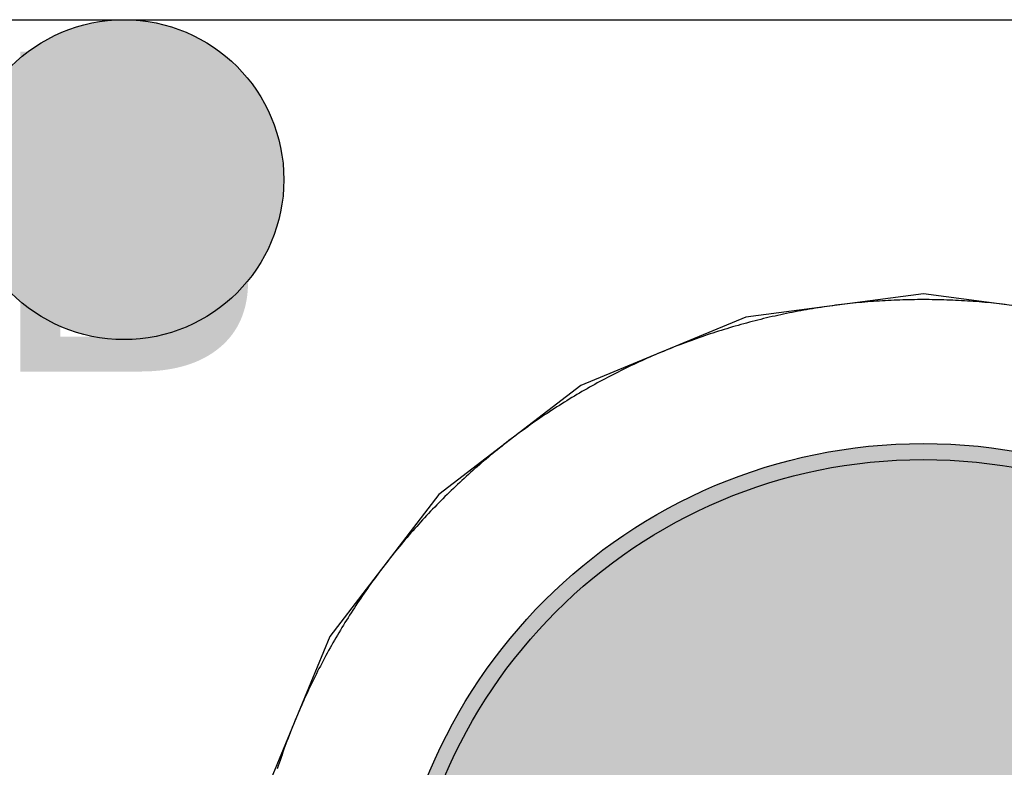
# Model space of a CAD drawing. Header units: millimetres. Extents: x -1.5 to 11.1, y -3 to 5.
# Tile 205 of 256: x 0.7935 to 0.8551, y 2.9133 to 2.96. Entities that reach past the tile are written whole.
import ezdxf

# ---------------------------------------------------------------- set-up
doc = ezdxf.new("R2010")
doc.units = ezdxf.units.MM
doc.header["$MEASUREMENT"] = 0
for name, color, linetype, true_color in [('BottomLayer', 5, 'Continuous', 0x0000ff), ('BottomSolder', 6, 'Continuous', 0xff00ff), ('DrillDrawing', 1, 'Continuous', 0xff0000), ('Metal_2', 7, 'Continuous', 0x7f0000), ('Metal_3', 7, 'Continuous', 0x3f7f00), ('TopLayer', 1, 'Continuous', 0xff0000), ('TopSolder', 7, 'Continuous', 0x7f007f)]:
    doc.layers.add(name, color=color, linetype=linetype, true_color=true_color)
doc.styles.add('textstyle558', font='txt')

# ---------------------------------------------------------------- blocks, each defined once
blk = doc.blocks.new('USB_I_________5')
at = {"layer": 'BottomLayer', "true_color": 0x0000ff}
h = blk.add_hatch(color=5, dxfattribs=at)
edge = h.paths.add_edge_path(flags=0)
edge.add_arc((-0.4, 0.2), 0.0325, 0, 360)
at = {"layer": 'BottomSolder', "true_color": 0xff00ff}
h = blk.add_hatch(color=6, dxfattribs=at)
edge = h.paths.add_edge_path(flags=0)
edge.add_arc((-0.4, 0.2), 0.0335, 0, 360)
at = {"layer": 'Metal_2', "true_color": 0x7f0000}
h = blk.add_hatch(color=16, dxfattribs=at)
edge = h.paths.add_edge_path(flags=0)
edge.add_arc((-0.4, 0.2), 0.0325, 0, 360)
at = {"layer": 'Metal_3', "true_color": 0x3f7f00}
h = blk.add_hatch(color=76, dxfattribs=at)
edge = h.paths.add_edge_path(flags=0)
edge.add_arc((-0.4, 0.2), 0.0325, 0, 360)
at = {"layer": 'TopLayer', "true_color": 0xff0000}
h = blk.add_hatch(color=1, dxfattribs=at)
edge = h.paths.add_edge_path(flags=0)
edge.add_arc((-0.4, 0.2), 0.0325, 0, 360)
at = {"layer": 'TopSolder', "true_color": 0x7f007f}
h = blk.add_hatch(color=216, dxfattribs=at)
edge = h.paths.add_edge_path(flags=0)
edge.add_arc((-0.4, 0.2), 0.0335, 0, 360)
at = {"layer": 'BottomLayer', "color": 5, "true_color": 0x0000ff}
blk.add_circle((-0.4, 0.2), 0.0325, dxfattribs=at)
at = {"layer": 'BottomSolder', "color": 6, "true_color": 0xff00ff}
blk.add_circle((-0.4, 0.2), 0.0335, dxfattribs=at)
at = {"layer": 'Metal_2', "color": 16, "true_color": 0x7f0000}
blk.add_circle((-0.4, 0.2), 0.0325, dxfattribs=at)
at = {"layer": 'Metal_3', "color": 76, "true_color": 0x3f7f00}
blk.add_circle((-0.4, 0.2), 0.0325, dxfattribs=at)
at = {"layer": 'TopLayer', "color": 1, "true_color": 0xff0000}
blk.add_circle((-0.4, 0.2), 0.0325, dxfattribs=at)
at = {"layer": 'TopSolder', "color": 216, "true_color": 0x7f007f}
blk.add_circle((-0.4, 0.2), 0.0335, dxfattribs=at)

msp = doc.modelspace()

# ---------------------------------------------------------------- hatches: boundary and pattern name
at = {"layer": 'BottomLayer', "true_color": 0x0000ff}
h = msp.add_hatch(color=5, dxfattribs=at)
edge = h.paths.add_edge_path(flags=0)
edge.add_arc((0.8, 2.95), 0.01, 0, 360)
at = {"layer": 'Metal_2', "true_color": 0x7f0000}
h = msp.add_hatch(color=16, dxfattribs=at)
edge = h.paths.add_edge_path(flags=0)
edge.add_arc((0.8, 2.95), 0.01, 0, 360)
at = {"layer": 'Metal_3', "true_color": 0x3f7f00}
h = msp.add_hatch(color=76, dxfattribs=at)
edge = h.paths.add_edge_path(flags=0)
edge.add_arc((0.8, 2.95), 0.01, 0, 360)
at = {"layer": 'TopLayer', "true_color": 0xff0000}
h = msp.add_hatch(color=1, dxfattribs=at)
edge = h.paths.add_edge_path(flags=0)
edge.add_arc((0.8, 2.95), 0.01, 0, 360)

# ---------------------------------------------------------------- linework, layer by layer
at = {"layer": 'BottomLayer'}
for p, q in [((0.85, 2.942867), (0.838905, 2.941406)), ((0.861095, 2.941406), (0.85, 2.942867)), ((0.838905, 2.941406), (0.828567, 2.937124)), ((0.828567, 2.937124), (0.819689, 2.930311)), ((0.819689, 2.930311), (0.812876, 2.921433)), ((0.812876, 2.921433), (0.808594, 2.911095))]:
    msp.add_line(p, q, dxfattribs=at)
at = {"layer": 'BottomLayer', "color": 5, "true_color": 0x0000ff}
msp.add_circle((0.8, 2.95), 0.01, dxfattribs=at)
at = {"layer": 'Metal_2'}
for p, q in [((0.847251, 2.942411), (0.847068, 2.942399)), ((0.847434, 2.942423), (0.847251, 2.942411)), ((0.847617, 2.942433), (0.847434, 2.942423)), ((0.8478, 2.942443), (0.847617, 2.942433)), ((0.847983, 2.942452), (0.8478, 2.942443)), ((0.848167, 2.942461), (0.847983, 2.942452)), ((0.84835, 2.942468), (0.848167, 2.942461)), ((0.848533, 2.942475), (0.84835, 2.942468)), ((0.848716, 2.942481), (0.848533, 2.942475)), ((0.8489, 2.942486), (0.848716, 2.942481)), ((0.849083, 2.94249), (0.8489, 2.942486)), ((0.849266, 2.942494), (0.849083, 2.94249)), ((0.84945, 2.942496), (0.849266, 2.942494)), ((0.849633, 2.942499), (0.84945, 2.942496)), ((0.849817, 2.9425), (0.849633, 2.942499)), ((0.85, 2.9425), (0.849817, 2.9425)), ((0.850183, 2.9425), (0.85, 2.9425)), ((0.850367, 2.942499), (0.850183, 2.9425)), ((0.85055, 2.942496), (0.850367, 2.942499)), ((0.850734, 2.942494), (0.85055, 2.942496)), ((0.850917, 2.94249), (0.850734, 2.942494)), ((0.8511, 2.942486), (0.850917, 2.94249)), ((0.851284, 2.942481), (0.8511, 2.942486)), ((0.851467, 2.942475), (0.851284, 2.942481)), ((0.85165, 2.942468), (0.851467, 2.942475)), ((0.851834, 2.942461), (0.85165, 2.942468)), ((0.852017, 2.942452), (0.851834, 2.942461)), ((0.8522, 2.942443), (0.852017, 2.942452)), ((0.852383, 2.942433), (0.8522, 2.942443)), ((0.852566, 2.942423), (0.852383, 2.942433)), ((0.852749, 2.942411), (0.852566, 2.942423)), ((0.852932, 2.942399), (0.852749, 2.942411)), ((0.842339, 2.941804), (0.842159, 2.941771)), ((0.84252, 2.941837), (0.842339, 2.941804)), ((0.8427, 2.941868), (0.84252, 2.941837)), ((0.842881, 2.9419), (0.8427, 2.941868)), ((0.843062, 2.94193), (0.842881, 2.9419)), ((0.843243, 2.941959), (0.843062, 2.94193)), ((0.843424, 2.941988), (0.843243, 2.941959)), ((0.843605, 2.942016), (0.843424, 2.941988)), ((0.843787, 2.942044), (0.843605, 2.942016)), ((0.843968, 2.94207), (0.843787, 2.942044)), ((0.84415, 2.942096), (0.843968, 2.94207)), ((0.844331, 2.94212), (0.84415, 2.942096)), ((0.844513, 2.942144), (0.844331, 2.94212)), ((0.844695, 2.942168), (0.844513, 2.942144)), ((0.844877, 2.94219), (0.844695, 2.942168)), ((0.845059, 2.942212), (0.844877, 2.94219)), ((0.845241, 2.942233), (0.845059, 2.942212)), ((0.845424, 2.942253), (0.845241, 2.942233)), ((0.845606, 2.942272), (0.845424, 2.942253)), ((0.845789, 2.942291), (0.845606, 2.942272)), ((0.845971, 2.942309), (0.845789, 2.942291)), ((0.846154, 2.942326), (0.845971, 2.942309)), ((0.846337, 2.942342), (0.846154, 2.942326)), ((0.846519, 2.942357), (0.846337, 2.942342)), ((0.846702, 2.942372), (0.846519, 2.942357)), ((0.846885, 2.942386), (0.846702, 2.942372)), ((0.847068, 2.942399), (0.846885, 2.942386)), ((0.853115, 2.942386), (0.852932, 2.942399)), ((0.853298, 2.942372), (0.853115, 2.942386)), ((0.853481, 2.942357), (0.853298, 2.942372)), ((0.853664, 2.942342), (0.853481, 2.942357)), ((0.853846, 2.942326), (0.853664, 2.942342)), ((0.854029, 2.942309), (0.853846, 2.942326)), ((0.854211, 2.942291), (0.854029, 2.942309)), ((0.854394, 2.942272), (0.854211, 2.942291)), ((0.854576, 2.942253), (0.854394, 2.942272)), ((0.854758, 2.942233), (0.854576, 2.942253)), ((0.854941, 2.942212), (0.854758, 2.942233)), ((0.855123, 2.94219), (0.854941, 2.942212)), ((0.839473, 2.941176), (0.839296, 2.94113)), ((0.839651, 2.941221), (0.839473, 2.941176)), ((0.839829, 2.941265), (0.839651, 2.941221)), ((0.840007, 2.941309), (0.839829, 2.941265)), ((0.840186, 2.941351), (0.840007, 2.941309)), ((0.840364, 2.941393), (0.840186, 2.941351)), ((0.840543, 2.941435), (0.840364, 2.941393)), ((0.840722, 2.941475), (0.840543, 2.941435)), ((0.840901, 2.941515), (0.840722, 2.941475)), ((0.84108, 2.941553), (0.840901, 2.941515)), ((0.841259, 2.941592), (0.84108, 2.941553)), ((0.841439, 2.941629), (0.841259, 2.941592)), ((0.841619, 2.941666), (0.841439, 2.941629)), ((0.841799, 2.941701), (0.841619, 2.941666)), ((0.841979, 2.941736), (0.841799, 2.941701)), ((0.842159, 2.941771), (0.841979, 2.941736)), ((0.837356, 2.940576), (0.837181, 2.940521)), ((0.837531, 2.94063), (0.837356, 2.940576)), ((0.837707, 2.940683), (0.837531, 2.94063)), ((0.837882, 2.940736), (0.837707, 2.940683)), ((0.838058, 2.940788), (0.837882, 2.940736)), ((0.838234, 2.940839), (0.838058, 2.940788)), ((0.838411, 2.940889), (0.838234, 2.940839)), ((0.838587, 2.940939), (0.838411, 2.940889)), ((0.838764, 2.940988), (0.838587, 2.940939)), ((0.838941, 2.941036), (0.838764, 2.940988)), ((0.839118, 2.941083), (0.838941, 2.941036)), ((0.839296, 2.94113), (0.839118, 2.941083)), ((0.835617, 2.939992), (0.835445, 2.93993)), ((0.83579, 2.940054), (0.835617, 2.939992)), ((0.835963, 2.940115), (0.83579, 2.940054)), ((0.836136, 2.940175), (0.835963, 2.940115)), ((0.83631, 2.940235), (0.836136, 2.940175)), ((0.836484, 2.940294), (0.83631, 2.940235)), ((0.836658, 2.940351), (0.836484, 2.940294)), ((0.836832, 2.940409), (0.836658, 2.940351)), ((0.837006, 2.940465), (0.836832, 2.940409)), ((0.837181, 2.940521), (0.837006, 2.940465)), ((0.833905, 2.939335), (0.833736, 2.939265)), ((0.834075, 2.939404), (0.833905, 2.939335)), ((0.834246, 2.939472), (0.834075, 2.939404)), ((0.834416, 2.93954), (0.834246, 2.939472)), ((0.834587, 2.939607), (0.834416, 2.93954)), ((0.834758, 2.939673), (0.834587, 2.939607)), ((0.834929, 2.939738), (0.834758, 2.939673)), ((0.835101, 2.939803), (0.834929, 2.939738)), ((0.835273, 2.939867), (0.835101, 2.939803)), ((0.835445, 2.93993), (0.835273, 2.939867)), ((0.832557, 2.938756), (0.83239, 2.93868)), ((0.832725, 2.938831), (0.832557, 2.938756)), ((0.832893, 2.938905), (0.832725, 2.938831)), ((0.833061, 2.938978), (0.832893, 2.938905)), ((0.833229, 2.939051), (0.833061, 2.938978)), ((0.833398, 2.939123), (0.833229, 2.939051)), ((0.833567, 2.939194), (0.833398, 2.939123)), ((0.833736, 2.939265), (0.833567, 2.939194)), ((0.83123, 2.938131), (0.831066, 2.938049)), ((0.831395, 2.938211), (0.83123, 2.938131)), ((0.83156, 2.938291), (0.831395, 2.938211)), ((0.831725, 2.93837), (0.83156, 2.938291)), ((0.831891, 2.938449), (0.831725, 2.93837)), ((0.832057, 2.938527), (0.831891, 2.938449)), ((0.832224, 2.938604), (0.832057, 2.938527)), ((0.83239, 2.93868), (0.832224, 2.938604)), ((0.830087, 2.937546), (0.829925, 2.93746)), ((0.830249, 2.937632), (0.830087, 2.937546)), ((0.830412, 2.937717), (0.830249, 2.937632)), ((0.830575, 2.937801), (0.830412, 2.937717)), ((0.830738, 2.937885), (0.830575, 2.937801)), ((0.830902, 2.937967), (0.830738, 2.937885)), ((0.831066, 2.938049), (0.830902, 2.937967)), ((0.828962, 2.936928), (0.828803, 2.936837)), ((0.829122, 2.937018), (0.828962, 2.936928)), ((0.829282, 2.937108), (0.829122, 2.937018)), ((0.829442, 2.937197), (0.829282, 2.937108)), ((0.829603, 2.937286), (0.829442, 2.937197)), ((0.829764, 2.937373), (0.829603, 2.937286)), ((0.829925, 2.93746), (0.829764, 2.937373)), ((0.827856, 2.936276), (0.8277, 2.93618)), ((0.828013, 2.936371), (0.827856, 2.936276)), ((0.82817, 2.936465), (0.828013, 2.936371)), ((0.828328, 2.936559), (0.82817, 2.936465)), ((0.828486, 2.936652), (0.828328, 2.936559)), ((0.828644, 2.936745), (0.828486, 2.936652)), ((0.828803, 2.936837), (0.828644, 2.936745)), ((0.826925, 2.93569), (0.826771, 2.93559)), ((0.827079, 2.935789), (0.826925, 2.93569)), ((0.827233, 2.935888), (0.827079, 2.935789)), ((0.827389, 2.935986), (0.827233, 2.935888)), ((0.827544, 2.936083), (0.827389, 2.935986)), ((0.8277, 2.93618), (0.827544, 2.936083)), ((0.826008, 2.935081), (0.825857, 2.934977)), ((0.82616, 2.935184), (0.826008, 2.935081)), ((0.826312, 2.935287), (0.82616, 2.935184)), ((0.826465, 2.935388), (0.826312, 2.935287)), ((0.826617, 2.93549), (0.826465, 2.935388)), ((0.826771, 2.93559), (0.826617, 2.93549)), ((0.825108, 2.934448), (0.82496, 2.93434)), ((0.825257, 2.934555), (0.825108, 2.934448)), ((0.825406, 2.934661), (0.825257, 2.934555)), ((0.825556, 2.934767), (0.825406, 2.934661)), ((0.825707, 2.934872), (0.825556, 2.934767)), ((0.825857, 2.934977), (0.825707, 2.934872)), ((0.824225, 2.933792), (0.824079, 2.93368)), ((0.824371, 2.933903), (0.824225, 2.933792)), ((0.824517, 2.934013), (0.824371, 2.933903)), ((0.824664, 2.934123), (0.824517, 2.934013)), ((0.824812, 2.934232), (0.824664, 2.934123)), ((0.82496, 2.93434), (0.824812, 2.934232)), ((0.823502, 2.933228), (0.823358, 2.933113)), ((0.823645, 2.933342), (0.823502, 2.933228)), ((0.823789, 2.933455), (0.823645, 2.933342)), ((0.823934, 2.933568), (0.823789, 2.933455)), ((0.824079, 2.93368), (0.823934, 2.933568)), ((0.822791, 2.932648), (0.82265, 2.932531)), ((0.822932, 2.932766), (0.822791, 2.932648)), ((0.823074, 2.932882), (0.822932, 2.932766)), ((0.823216, 2.932998), (0.823074, 2.932882)), ((0.823358, 2.933113), (0.823216, 2.932998)), ((0.822093, 2.932054), (0.821955, 2.931933)), ((0.822231, 2.932174), (0.822093, 2.932054)), ((0.822371, 2.932294), (0.822231, 2.932174)), ((0.82251, 2.932412), (0.822371, 2.932294)), ((0.82265, 2.932531), (0.82251, 2.932412)), ((0.821408, 2.931444), (0.821272, 2.931321)), ((0.821544, 2.931567), (0.821408, 2.931444)), ((0.82168, 2.93169), (0.821544, 2.931567)), ((0.821817, 2.931812), (0.82168, 2.93169)), ((0.821955, 2.931933), (0.821817, 2.931812)), ((0.820736, 2.93082), (0.820603, 2.930693)), ((0.820869, 2.930946), (0.820736, 2.93082)), ((0.821003, 2.931071), (0.820869, 2.930946)), ((0.821137, 2.931196), (0.821003, 2.931071)), ((0.821272, 2.931321), (0.821137, 2.931196)), ((0.820078, 2.930182), (0.819948, 2.930052)), ((0.820208, 2.93031), (0.820078, 2.930182)), ((0.820339, 2.930439), (0.820208, 2.93031)), ((0.820471, 2.930566), (0.820339, 2.930439)), ((0.820603, 2.930693), (0.820471, 2.930566)), ((0.819434, 2.929529), (0.819307, 2.929397)), ((0.819561, 2.92966), (0.819434, 2.929529)), ((0.81969, 2.929792), (0.819561, 2.92966)), ((0.819819, 2.929922), (0.81969, 2.929792)), ((0.819948, 2.930052), (0.819819, 2.929922)), ((0.818804, 2.928863), (0.818679, 2.928728)), ((0.818928, 2.928997), (0.818804, 2.928863)), ((0.819054, 2.929131), (0.818928, 2.928997)), ((0.81918, 2.929264), (0.819054, 2.929131)), ((0.819307, 2.929397), (0.81918, 2.929264)), ((0.81831, 2.92832), (0.818188, 2.928183)), ((0.818433, 2.928456), (0.81831, 2.92832)), ((0.818556, 2.928592), (0.818433, 2.928456)), ((0.818679, 2.928728), (0.818556, 2.928592)), ((0.817707, 2.92763), (0.817588, 2.92749)), ((0.817826, 2.927769), (0.817707, 2.92763)), ((0.817946, 2.927907), (0.817826, 2.927769)), ((0.818067, 2.928045), (0.817946, 2.927907)), ((0.818188, 2.928183), (0.818067, 2.928045)), ((0.817234, 2.927068), (0.817118, 2.926926)), ((0.817352, 2.927209), (0.817234, 2.927068)), ((0.817469, 2.92735), (0.817352, 2.927209)), ((0.817588, 2.92749), (0.817469, 2.92735)), ((0.816772, 2.926498), (0.816658, 2.926355)), ((0.816887, 2.926642), (0.816772, 2.926498)), ((0.817002, 2.926784), (0.816887, 2.926642)), ((0.817118, 2.926926), (0.817002, 2.926784)), ((0.81632, 2.925921), (0.816208, 2.925775)), ((0.816432, 2.926066), (0.81632, 2.925921)), ((0.816545, 2.926211), (0.816432, 2.926066)), ((0.816658, 2.926355), (0.816545, 2.926211)), ((0.815768, 2.925188), (0.81566, 2.92504)), ((0.815877, 2.925336), (0.815768, 2.925188)), ((0.815987, 2.925483), (0.815877, 2.925336)), ((0.816097, 2.925629), (0.815987, 2.925483)), ((0.816208, 2.925775), (0.816097, 2.925629)), ((0.815339, 2.924594), (0.815233, 2.924444)), ((0.815445, 2.924743), (0.815339, 2.924594)), ((0.815552, 2.924892), (0.815445, 2.924743)), ((0.81566, 2.92504), (0.815552, 2.924892)), ((0.814919, 2.923992), (0.814816, 2.92384)), ((0.815023, 2.924143), (0.814919, 2.923992)), ((0.815128, 2.924294), (0.815023, 2.924143)), ((0.815233, 2.924444), (0.815128, 2.924294)), ((0.81451, 2.923383), (0.81441, 2.923229)), ((0.814612, 2.923535), (0.81451, 2.923383)), ((0.814713, 2.923688), (0.814612, 2.923535)), ((0.814816, 2.92384), (0.814713, 2.923688)), ((0.814112, 2.922766), (0.814014, 2.922611)), ((0.814211, 2.922921), (0.814112, 2.922766)), ((0.81431, 2.923075), (0.814211, 2.922921)), ((0.81441, 2.923229), (0.81431, 2.923075)), ((0.813724, 2.922144), (0.813629, 2.921987)), ((0.81382, 2.9223), (0.813724, 2.922144)), ((0.813917, 2.922456), (0.81382, 2.9223)), ((0.814014, 2.922611), (0.813917, 2.922456)), ((0.813348, 2.921514), (0.813255, 2.921356)), ((0.813441, 2.921672), (0.813348, 2.921514)), ((0.813535, 2.92183), (0.813441, 2.921672)), ((0.813629, 2.921987), (0.813535, 2.92183)), ((0.812982, 2.920878), (0.812892, 2.920718)), ((0.813072, 2.921038), (0.812982, 2.920878)), ((0.813163, 2.921197), (0.813072, 2.921038)), ((0.813255, 2.921356), (0.813163, 2.921197)), ((0.812715, 2.920397), (0.812627, 2.920236)), ((0.812803, 2.920558), (0.812715, 2.920397)), ((0.812892, 2.920718), (0.812803, 2.920558)), ((0.812368, 2.919751), (0.812283, 2.919588)), ((0.812454, 2.919913), (0.812368, 2.919751)), ((0.81254, 2.920075), (0.812454, 2.919913)), ((0.812627, 2.920236), (0.81254, 2.920075)), ((0.812033, 2.919098), (0.811951, 2.918934)), ((0.812115, 2.919262), (0.812033, 2.919098)), ((0.812199, 2.919425), (0.812115, 2.919262)), ((0.812283, 2.919588), (0.812199, 2.919425)), ((0.811709, 2.91844), (0.81163, 2.918275)), ((0.811789, 2.918605), (0.811709, 2.91844)), ((0.811869, 2.91877), (0.811789, 2.918605)), ((0.811951, 2.918934), (0.811869, 2.91877)), ((0.811396, 2.917776), (0.81132, 2.91761)), ((0.811473, 2.917943), (0.811396, 2.917776)), ((0.811551, 2.918109), (0.811473, 2.917943)), ((0.81163, 2.918275), (0.811551, 2.918109)), ((0.811169, 2.917275), (0.811095, 2.917107)), ((0.811244, 2.917443), (0.811169, 2.917275)), ((0.81132, 2.91761), (0.811244, 2.917443)), ((0.810877, 2.916602), (0.810806, 2.916433)), ((0.810949, 2.916771), (0.810877, 2.916602)), ((0.811022, 2.916939), (0.810949, 2.916771)), ((0.811095, 2.917107), (0.811022, 2.916939)), ((0.810665, 2.916094), (0.810596, 2.915925)), ((0.810735, 2.916264), (0.810665, 2.916094)), ((0.810806, 2.916433), (0.810735, 2.916264)), ((0.810393, 2.915413), (0.810327, 2.915242)), ((0.81046, 2.915584), (0.810393, 2.915413)), ((0.810528, 2.915754), (0.81046, 2.915584)), ((0.810596, 2.915925), (0.810528, 2.915754)), ((0.810133, 2.914727), (0.81007, 2.914555)), ((0.810197, 2.914899), (0.810133, 2.914727)), ((0.810262, 2.915071), (0.810197, 2.914899)), ((0.810327, 2.915242), (0.810262, 2.915071)), ((0.809946, 2.91421), (0.809885, 2.914037)), ((0.810007, 2.914383), (0.809946, 2.91421)), ((0.81007, 2.914555), (0.810007, 2.914383)), ((0.809706, 2.913516), (0.809649, 2.913342)), ((0.809765, 2.91369), (0.809706, 2.913516)), ((0.809825, 2.913864), (0.809765, 2.91369)), ((0.809885, 2.914037), (0.809825, 2.913864)), ((0.809649, 2.913342), (0.809591, 2.913168))]:
    msp.add_line(p, q, dxfattribs=at)
at = {"layer": 'Metal_2', "color": 16, "true_color": 0x7f0000}
msp.add_circle((0.8, 2.95), 0.01, dxfattribs=at)
at = {"layer": 'Metal_3'}
for p, q in [((0.625, 2.96), (0.943787, 2.96)), ((0.847251, 2.942411), (0.847068, 2.942399)), ((0.847434, 2.942423), (0.847251, 2.942411)), ((0.847617, 2.942433), (0.847434, 2.942423)), ((0.8478, 2.942443), (0.847617, 2.942433)), ((0.847983, 2.942452), (0.8478, 2.942443)), ((0.848167, 2.942461), (0.847983, 2.942452)), ((0.84835, 2.942468), (0.848167, 2.942461)), ((0.848533, 2.942475), (0.84835, 2.942468)), ((0.848716, 2.942481), (0.848533, 2.942475)), ((0.8489, 2.942486), (0.848716, 2.942481)), ((0.849083, 2.94249), (0.8489, 2.942486)), ((0.849266, 2.942494), (0.849083, 2.94249)), ((0.84945, 2.942496), (0.849266, 2.942494)), ((0.849633, 2.942499), (0.84945, 2.942496)), ((0.849817, 2.9425), (0.849633, 2.942499)), ((0.85, 2.9425), (0.849817, 2.9425)), ((0.850183, 2.9425), (0.85, 2.9425)), ((0.850367, 2.942499), (0.850183, 2.9425)), ((0.85055, 2.942496), (0.850367, 2.942499)), ((0.850734, 2.942494), (0.85055, 2.942496)), ((0.850917, 2.94249), (0.850734, 2.942494)), ((0.8511, 2.942486), (0.850917, 2.94249)), ((0.851284, 2.942481), (0.8511, 2.942486)), ((0.851467, 2.942475), (0.851284, 2.942481)), ((0.85165, 2.942468), (0.851467, 2.942475)), ((0.851834, 2.942461), (0.85165, 2.942468)), ((0.852017, 2.942452), (0.851834, 2.942461)), ((0.8522, 2.942443), (0.852017, 2.942452)), ((0.852383, 2.942433), (0.8522, 2.942443)), ((0.852566, 2.942423), (0.852383, 2.942433)), ((0.852749, 2.942411), (0.852566, 2.942423)), ((0.852932, 2.942399), (0.852749, 2.942411)), ((0.842339, 2.941804), (0.842159, 2.941771)), ((0.84252, 2.941837), (0.842339, 2.941804)), ((0.8427, 2.941868), (0.84252, 2.941837)), ((0.842881, 2.9419), (0.8427, 2.941868)), ((0.843062, 2.94193), (0.842881, 2.9419)), ((0.843243, 2.941959), (0.843062, 2.94193)), ((0.843424, 2.941988), (0.843243, 2.941959)), ((0.843605, 2.942016), (0.843424, 2.941988)), ((0.843787, 2.942044), (0.843605, 2.942016)), ((0.843968, 2.94207), (0.843787, 2.942044)), ((0.84415, 2.942096), (0.843968, 2.94207)), ((0.844331, 2.94212), (0.84415, 2.942096)), ((0.844513, 2.942144), (0.844331, 2.94212)), ((0.844695, 2.942168), (0.844513, 2.942144)), ((0.844877, 2.94219), (0.844695, 2.942168)), ((0.845059, 2.942212), (0.844877, 2.94219)), ((0.845241, 2.942233), (0.845059, 2.942212)), ((0.845424, 2.942253), (0.845241, 2.942233)), ((0.845606, 2.942272), (0.845424, 2.942253)), ((0.845789, 2.942291), (0.845606, 2.942272)), ((0.845971, 2.942309), (0.845789, 2.942291)), ((0.846154, 2.942326), (0.845971, 2.942309)), ((0.846337, 2.942342), (0.846154, 2.942326)), ((0.846519, 2.942357), (0.846337, 2.942342)), ((0.846702, 2.942372), (0.846519, 2.942357)), ((0.846885, 2.942386), (0.846702, 2.942372)), ((0.847068, 2.942399), (0.846885, 2.942386)), ((0.853115, 2.942386), (0.852932, 2.942399)), ((0.853298, 2.942372), (0.853115, 2.942386)), ((0.853481, 2.942357), (0.853298, 2.942372)), ((0.853664, 2.942342), (0.853481, 2.942357)), ((0.853846, 2.942326), (0.853664, 2.942342)), ((0.854029, 2.942309), (0.853846, 2.942326)), ((0.854211, 2.942291), (0.854029, 2.942309)), ((0.854394, 2.942272), (0.854211, 2.942291)), ((0.854576, 2.942253), (0.854394, 2.942272)), ((0.854758, 2.942233), (0.854576, 2.942253)), ((0.854941, 2.942212), (0.854758, 2.942233)), ((0.855123, 2.94219), (0.854941, 2.942212)), ((0.839473, 2.941176), (0.839296, 2.94113)), ((0.839651, 2.941221), (0.839473, 2.941176)), ((0.839829, 2.941265), (0.839651, 2.941221)), ((0.840007, 2.941309), (0.839829, 2.941265)), ((0.840186, 2.941351), (0.840007, 2.941309)), ((0.840364, 2.941393), (0.840186, 2.941351)), ((0.840543, 2.941435), (0.840364, 2.941393)), ((0.840722, 2.941475), (0.840543, 2.941435)), ((0.840901, 2.941515), (0.840722, 2.941475)), ((0.84108, 2.941553), (0.840901, 2.941515)), ((0.841259, 2.941592), (0.84108, 2.941553)), ((0.841439, 2.941629), (0.841259, 2.941592)), ((0.841619, 2.941666), (0.841439, 2.941629)), ((0.841799, 2.941701), (0.841619, 2.941666)), ((0.841979, 2.941736), (0.841799, 2.941701)), ((0.842159, 2.941771), (0.841979, 2.941736)), ((0.837356, 2.940576), (0.837181, 2.940521)), ((0.837531, 2.94063), (0.837356, 2.940576)), ((0.837707, 2.940683), (0.837531, 2.94063)), ((0.837882, 2.940736), (0.837707, 2.940683)), ((0.838058, 2.940788), (0.837882, 2.940736)), ((0.838234, 2.940839), (0.838058, 2.940788)), ((0.838411, 2.940889), (0.838234, 2.940839)), ((0.838587, 2.940939), (0.838411, 2.940889)), ((0.838764, 2.940988), (0.838587, 2.940939)), ((0.838941, 2.941036), (0.838764, 2.940988)), ((0.839118, 2.941083), (0.838941, 2.941036)), ((0.839296, 2.94113), (0.839118, 2.941083)), ((0.835617, 2.939992), (0.835445, 2.93993)), ((0.83579, 2.940054), (0.835617, 2.939992)), ((0.835963, 2.940115), (0.83579, 2.940054)), ((0.836136, 2.940175), (0.835963, 2.940115)), ((0.83631, 2.940235), (0.836136, 2.940175)), ((0.836484, 2.940294), (0.83631, 2.940235)), ((0.836658, 2.940351), (0.836484, 2.940294)), ((0.836832, 2.940409), (0.836658, 2.940351)), ((0.837006, 2.940465), (0.836832, 2.940409)), ((0.837181, 2.940521), (0.837006, 2.940465)), ((0.833905, 2.939335), (0.833736, 2.939265)), ((0.834075, 2.939404), (0.833905, 2.939335)), ((0.834246, 2.939472), (0.834075, 2.939404)), ((0.834416, 2.93954), (0.834246, 2.939472)), ((0.834587, 2.939607), (0.834416, 2.93954)), ((0.834758, 2.939673), (0.834587, 2.939607)), ((0.834929, 2.939738), (0.834758, 2.939673)), ((0.835101, 2.939803), (0.834929, 2.939738)), ((0.835273, 2.939867), (0.835101, 2.939803)), ((0.835445, 2.93993), (0.835273, 2.939867)), ((0.832557, 2.938756), (0.83239, 2.93868)), ((0.832725, 2.938831), (0.832557, 2.938756)), ((0.832893, 2.938905), (0.832725, 2.938831)), ((0.833061, 2.938978), (0.832893, 2.938905)), ((0.833229, 2.939051), (0.833061, 2.938978)), ((0.833398, 2.939123), (0.833229, 2.939051)), ((0.833567, 2.939194), (0.833398, 2.939123)), ((0.833736, 2.939265), (0.833567, 2.939194)), ((0.83123, 2.938131), (0.831066, 2.938049)), ((0.831395, 2.938211), (0.83123, 2.938131)), ((0.83156, 2.938291), (0.831395, 2.938211)), ((0.831725, 2.93837), (0.83156, 2.938291)), ((0.831891, 2.938449), (0.831725, 2.93837)), ((0.832057, 2.938527), (0.831891, 2.938449)), ((0.832224, 2.938604), (0.832057, 2.938527)), ((0.83239, 2.93868), (0.832224, 2.938604)), ((0.830087, 2.937546), (0.829925, 2.93746)), ((0.830249, 2.937632), (0.830087, 2.937546)), ((0.830412, 2.937717), (0.830249, 2.937632)), ((0.830575, 2.937801), (0.830412, 2.937717)), ((0.830738, 2.937885), (0.830575, 2.937801)), ((0.830902, 2.937967), (0.830738, 2.937885)), ((0.831066, 2.938049), (0.830902, 2.937967)), ((0.828962, 2.936928), (0.828803, 2.936837)), ((0.829122, 2.937018), (0.828962, 2.936928)), ((0.829282, 2.937108), (0.829122, 2.937018)), ((0.829442, 2.937197), (0.829282, 2.937108)), ((0.829603, 2.937286), (0.829442, 2.937197)), ((0.829764, 2.937373), (0.829603, 2.937286)), ((0.829925, 2.93746), (0.829764, 2.937373)), ((0.827856, 2.936276), (0.8277, 2.93618)), ((0.828013, 2.936371), (0.827856, 2.936276)), ((0.82817, 2.936465), (0.828013, 2.936371)), ((0.828328, 2.936559), (0.82817, 2.936465)), ((0.828486, 2.936652), (0.828328, 2.936559)), ((0.828644, 2.936745), (0.828486, 2.936652)), ((0.828803, 2.936837), (0.828644, 2.936745)), ((0.826925, 2.93569), (0.826771, 2.93559)), ((0.827079, 2.935789), (0.826925, 2.93569)), ((0.827233, 2.935888), (0.827079, 2.935789)), ((0.827389, 2.935986), (0.827233, 2.935888)), ((0.827544, 2.936083), (0.827389, 2.935986)), ((0.8277, 2.93618), (0.827544, 2.936083)), ((0.826008, 2.935081), (0.825857, 2.934977)), ((0.82616, 2.935184), (0.826008, 2.935081)), ((0.826312, 2.935287), (0.82616, 2.935184)), ((0.826465, 2.935388), (0.826312, 2.935287)), ((0.826617, 2.93549), (0.826465, 2.935388)), ((0.826771, 2.93559), (0.826617, 2.93549)), ((0.825108, 2.934448), (0.82496, 2.93434)), ((0.825257, 2.934555), (0.825108, 2.934448)), ((0.825406, 2.934661), (0.825257, 2.934555)), ((0.825556, 2.934767), (0.825406, 2.934661)), ((0.825707, 2.934872), (0.825556, 2.934767)), ((0.825857, 2.934977), (0.825707, 2.934872)), ((0.824225, 2.933792), (0.824079, 2.93368)), ((0.824371, 2.933903), (0.824225, 2.933792)), ((0.824517, 2.934013), (0.824371, 2.933903)), ((0.824664, 2.934123), (0.824517, 2.934013)), ((0.824812, 2.934232), (0.824664, 2.934123)), ((0.82496, 2.93434), (0.824812, 2.934232)), ((0.823502, 2.933228), (0.823358, 2.933113)), ((0.823645, 2.933342), (0.823502, 2.933228)), ((0.823789, 2.933455), (0.823645, 2.933342)), ((0.823934, 2.933568), (0.823789, 2.933455)), ((0.824079, 2.93368), (0.823934, 2.933568)), ((0.822791, 2.932648), (0.82265, 2.932531)), ((0.822932, 2.932766), (0.822791, 2.932648)), ((0.823074, 2.932882), (0.822932, 2.932766)), ((0.823216, 2.932998), (0.823074, 2.932882)), ((0.823358, 2.933113), (0.823216, 2.932998)), ((0.822093, 2.932054), (0.821955, 2.931933)), ((0.822231, 2.932174), (0.822093, 2.932054)), ((0.822371, 2.932294), (0.822231, 2.932174)), ((0.82251, 2.932412), (0.822371, 2.932294)), ((0.82265, 2.932531), (0.82251, 2.932412)), ((0.821408, 2.931444), (0.821272, 2.931321)), ((0.821544, 2.931567), (0.821408, 2.931444)), ((0.82168, 2.93169), (0.821544, 2.931567)), ((0.821817, 2.931812), (0.82168, 2.93169)), ((0.821955, 2.931933), (0.821817, 2.931812)), ((0.820736, 2.93082), (0.820603, 2.930693)), ((0.820869, 2.930946), (0.820736, 2.93082)), ((0.821003, 2.931071), (0.820869, 2.930946)), ((0.821137, 2.931196), (0.821003, 2.931071)), ((0.821272, 2.931321), (0.821137, 2.931196)), ((0.820078, 2.930182), (0.819948, 2.930052)), ((0.820208, 2.93031), (0.820078, 2.930182)), ((0.820339, 2.930439), (0.820208, 2.93031)), ((0.820471, 2.930566), (0.820339, 2.930439)), ((0.820603, 2.930693), (0.820471, 2.930566)), ((0.819434, 2.929529), (0.819307, 2.929397)), ((0.819561, 2.92966), (0.819434, 2.929529)), ((0.81969, 2.929792), (0.819561, 2.92966)), ((0.819819, 2.929922), (0.81969, 2.929792)), ((0.819948, 2.930052), (0.819819, 2.929922)), ((0.818804, 2.928863), (0.818679, 2.928728)), ((0.818928, 2.928997), (0.818804, 2.928863)), ((0.819054, 2.929131), (0.818928, 2.928997)), ((0.81918, 2.929264), (0.819054, 2.929131)), ((0.819307, 2.929397), (0.81918, 2.929264)), ((0.81831, 2.92832), (0.818188, 2.928183)), ((0.818433, 2.928456), (0.81831, 2.92832)), ((0.818556, 2.928592), (0.818433, 2.928456)), ((0.818679, 2.928728), (0.818556, 2.928592)), ((0.817707, 2.92763), (0.817588, 2.92749)), ((0.817826, 2.927769), (0.817707, 2.92763)), ((0.817946, 2.927907), (0.817826, 2.927769)), ((0.818067, 2.928045), (0.817946, 2.927907)), ((0.818188, 2.928183), (0.818067, 2.928045)), ((0.817234, 2.927068), (0.817118, 2.926926)), ((0.817352, 2.927209), (0.817234, 2.927068)), ((0.817469, 2.92735), (0.817352, 2.927209)), ((0.817588, 2.92749), (0.817469, 2.92735)), ((0.816772, 2.926498), (0.816658, 2.926355)), ((0.816887, 2.926642), (0.816772, 2.926498)), ((0.817002, 2.926784), (0.816887, 2.926642)), ((0.817118, 2.926926), (0.817002, 2.926784)), ((0.81632, 2.925921), (0.816208, 2.925775)), ((0.816432, 2.926066), (0.81632, 2.925921)), ((0.816545, 2.926211), (0.816432, 2.926066)), ((0.816658, 2.926355), (0.816545, 2.926211)), ((0.815768, 2.925188), (0.81566, 2.92504)), ((0.815877, 2.925336), (0.815768, 2.925188)), ((0.815987, 2.925483), (0.815877, 2.925336)), ((0.816097, 2.925629), (0.815987, 2.925483)), ((0.816208, 2.925775), (0.816097, 2.925629)), ((0.815339, 2.924594), (0.815233, 2.924444)), ((0.815445, 2.924743), (0.815339, 2.924594)), ((0.815552, 2.924892), (0.815445, 2.924743)), ((0.81566, 2.92504), (0.815552, 2.924892)), ((0.814919, 2.923992), (0.814816, 2.92384)), ((0.815023, 2.924143), (0.814919, 2.923992)), ((0.815128, 2.924294), (0.815023, 2.924143)), ((0.815233, 2.924444), (0.815128, 2.924294)), ((0.81451, 2.923383), (0.81441, 2.923229)), ((0.814612, 2.923535), (0.81451, 2.923383)), ((0.814713, 2.923688), (0.814612, 2.923535)), ((0.814816, 2.92384), (0.814713, 2.923688)), ((0.814112, 2.922766), (0.814014, 2.922611)), ((0.814211, 2.922921), (0.814112, 2.922766)), ((0.81431, 2.923075), (0.814211, 2.922921)), ((0.81441, 2.923229), (0.81431, 2.923075)), ((0.813724, 2.922144), (0.813629, 2.921987)), ((0.81382, 2.9223), (0.813724, 2.922144)), ((0.813917, 2.922456), (0.81382, 2.9223)), ((0.814014, 2.922611), (0.813917, 2.922456)), ((0.813348, 2.921514), (0.813255, 2.921356)), ((0.813441, 2.921672), (0.813348, 2.921514)), ((0.813535, 2.92183), (0.813441, 2.921672)), ((0.813629, 2.921987), (0.813535, 2.92183)), ((0.812982, 2.920878), (0.812892, 2.920718)), ((0.813072, 2.921038), (0.812982, 2.920878)), ((0.813163, 2.921197), (0.813072, 2.921038)), ((0.813255, 2.921356), (0.813163, 2.921197)), ((0.812715, 2.920397), (0.812627, 2.920236)), ((0.812803, 2.920558), (0.812715, 2.920397)), ((0.812892, 2.920718), (0.812803, 2.920558)), ((0.812368, 2.919751), (0.812283, 2.919588)), ((0.812454, 2.919913), (0.812368, 2.919751)), ((0.81254, 2.920075), (0.812454, 2.919913)), ((0.812627, 2.920236), (0.81254, 2.920075)), ((0.812033, 2.919098), (0.811951, 2.918934)), ((0.812115, 2.919262), (0.812033, 2.919098)), ((0.812199, 2.919425), (0.812115, 2.919262)), ((0.812283, 2.919588), (0.812199, 2.919425)), ((0.811709, 2.91844), (0.81163, 2.918275)), ((0.811789, 2.918605), (0.811709, 2.91844)), ((0.811869, 2.91877), (0.811789, 2.918605)), ((0.811951, 2.918934), (0.811869, 2.91877)), ((0.811396, 2.917776), (0.81132, 2.91761)), ((0.811473, 2.917943), (0.811396, 2.917776)), ((0.811551, 2.918109), (0.811473, 2.917943)), ((0.81163, 2.918275), (0.811551, 2.918109)), ((0.811169, 2.917275), (0.811095, 2.917107)), ((0.811244, 2.917443), (0.811169, 2.917275)), ((0.81132, 2.91761), (0.811244, 2.917443)), ((0.810877, 2.916602), (0.810806, 2.916433)), ((0.810949, 2.916771), (0.810877, 2.916602)), ((0.811022, 2.916939), (0.810949, 2.916771)), ((0.811095, 2.917107), (0.811022, 2.916939)), ((0.810665, 2.916094), (0.810596, 2.915925)), ((0.810735, 2.916264), (0.810665, 2.916094)), ((0.810806, 2.916433), (0.810735, 2.916264)), ((0.810393, 2.915413), (0.810327, 2.915242)), ((0.81046, 2.915584), (0.810393, 2.915413)), ((0.810528, 2.915754), (0.81046, 2.915584)), ((0.810596, 2.915925), (0.810528, 2.915754)), ((0.810133, 2.914727), (0.81007, 2.914555)), ((0.810197, 2.914899), (0.810133, 2.914727)), ((0.810262, 2.915071), (0.810197, 2.914899)), ((0.810327, 2.915242), (0.810262, 2.915071)), ((0.809946, 2.91421), (0.809885, 2.914037)), ((0.810007, 2.914383), (0.809946, 2.91421)), ((0.81007, 2.914555), (0.810007, 2.914383)), ((0.809706, 2.913516), (0.809649, 2.913342)), ((0.809765, 2.91369), (0.809706, 2.913516)), ((0.809825, 2.913864), (0.809765, 2.91369)), ((0.809885, 2.914037), (0.809825, 2.913864)), ((0.809649, 2.913342), (0.809591, 2.913168))]:
    msp.add_line(p, q, dxfattribs=at)
at = {"layer": 'Metal_3', "color": 76, "true_color": 0x3f7f00}
msp.add_circle((0.8, 2.95), 0.01, dxfattribs=at)
at = {"layer": 'TopLayer'}
for p, q in [((0.631213, 2.96), (0.943787, 2.96)), ((0.847251, 2.942411), (0.847068, 2.942399)), ((0.847434, 2.942423), (0.847251, 2.942411)), ((0.847617, 2.942433), (0.847434, 2.942423)), ((0.8478, 2.942443), (0.847617, 2.942433)), ((0.847983, 2.942452), (0.8478, 2.942443)), ((0.848167, 2.942461), (0.847983, 2.942452)), ((0.84835, 2.942468), (0.848167, 2.942461)), ((0.848533, 2.942475), (0.84835, 2.942468)), ((0.848716, 2.942481), (0.848533, 2.942475)), ((0.8489, 2.942486), (0.848716, 2.942481)), ((0.849083, 2.94249), (0.8489, 2.942486)), ((0.849266, 2.942494), (0.849083, 2.94249)), ((0.84945, 2.942496), (0.849266, 2.942494)), ((0.849633, 2.942499), (0.84945, 2.942496)), ((0.849817, 2.9425), (0.849633, 2.942499)), ((0.85, 2.9425), (0.849817, 2.9425)), ((0.850183, 2.9425), (0.85, 2.9425)), ((0.850367, 2.942499), (0.850183, 2.9425)), ((0.85055, 2.942496), (0.850367, 2.942499)), ((0.850734, 2.942494), (0.85055, 2.942496)), ((0.850917, 2.94249), (0.850734, 2.942494)), ((0.8511, 2.942486), (0.850917, 2.94249)), ((0.851284, 2.942481), (0.8511, 2.942486)), ((0.851467, 2.942475), (0.851284, 2.942481)), ((0.85165, 2.942468), (0.851467, 2.942475)), ((0.851834, 2.942461), (0.85165, 2.942468)), ((0.852017, 2.942452), (0.851834, 2.942461)), ((0.8522, 2.942443), (0.852017, 2.942452)), ((0.852383, 2.942433), (0.8522, 2.942443)), ((0.852566, 2.942423), (0.852383, 2.942433)), ((0.852749, 2.942411), (0.852566, 2.942423)), ((0.852932, 2.942399), (0.852749, 2.942411)), ((0.842339, 2.941804), (0.842159, 2.941771)), ((0.84252, 2.941837), (0.842339, 2.941804)), ((0.8427, 2.941868), (0.84252, 2.941837)), ((0.842881, 2.9419), (0.8427, 2.941868)), ((0.843062, 2.94193), (0.842881, 2.9419)), ((0.843243, 2.941959), (0.843062, 2.94193)), ((0.843424, 2.941988), (0.843243, 2.941959)), ((0.843605, 2.942016), (0.843424, 2.941988)), ((0.843787, 2.942044), (0.843605, 2.942016)), ((0.843968, 2.94207), (0.843787, 2.942044)), ((0.84415, 2.942096), (0.843968, 2.94207)), ((0.844331, 2.94212), (0.84415, 2.942096)), ((0.844513, 2.942144), (0.844331, 2.94212)), ((0.844695, 2.942168), (0.844513, 2.942144)), ((0.844877, 2.94219), (0.844695, 2.942168)), ((0.845059, 2.942212), (0.844877, 2.94219)), ((0.845241, 2.942233), (0.845059, 2.942212)), ((0.845424, 2.942253), (0.845241, 2.942233)), ((0.845606, 2.942272), (0.845424, 2.942253)), ((0.845789, 2.942291), (0.845606, 2.942272)), ((0.845971, 2.942309), (0.845789, 2.942291)), ((0.846154, 2.942326), (0.845971, 2.942309)), ((0.846337, 2.942342), (0.846154, 2.942326)), ((0.846519, 2.942357), (0.846337, 2.942342)), ((0.846702, 2.942372), (0.846519, 2.942357)), ((0.846885, 2.942386), (0.846702, 2.942372)), ((0.847068, 2.942399), (0.846885, 2.942386)), ((0.853115, 2.942386), (0.852932, 2.942399)), ((0.853298, 2.942372), (0.853115, 2.942386)), ((0.853481, 2.942357), (0.853298, 2.942372)), ((0.853664, 2.942342), (0.853481, 2.942357)), ((0.853846, 2.942326), (0.853664, 2.942342)), ((0.854029, 2.942309), (0.853846, 2.942326)), ((0.854211, 2.942291), (0.854029, 2.942309)), ((0.854394, 2.942272), (0.854211, 2.942291)), ((0.854576, 2.942253), (0.854394, 2.942272)), ((0.854758, 2.942233), (0.854576, 2.942253)), ((0.854941, 2.942212), (0.854758, 2.942233)), ((0.855123, 2.94219), (0.854941, 2.942212)), ((0.839473, 2.941176), (0.839296, 2.94113)), ((0.839651, 2.941221), (0.839473, 2.941176)), ((0.839829, 2.941265), (0.839651, 2.941221)), ((0.840007, 2.941309), (0.839829, 2.941265)), ((0.840186, 2.941351), (0.840007, 2.941309)), ((0.840364, 2.941393), (0.840186, 2.941351)), ((0.840543, 2.941435), (0.840364, 2.941393)), ((0.840722, 2.941475), (0.840543, 2.941435)), ((0.840901, 2.941515), (0.840722, 2.941475)), ((0.84108, 2.941553), (0.840901, 2.941515)), ((0.841259, 2.941592), (0.84108, 2.941553)), ((0.841439, 2.941629), (0.841259, 2.941592)), ((0.841619, 2.941666), (0.841439, 2.941629)), ((0.841799, 2.941701), (0.841619, 2.941666)), ((0.841979, 2.941736), (0.841799, 2.941701)), ((0.842159, 2.941771), (0.841979, 2.941736)), ((0.837356, 2.940576), (0.837181, 2.940521)), ((0.837531, 2.94063), (0.837356, 2.940576)), ((0.837707, 2.940683), (0.837531, 2.94063)), ((0.837882, 2.940736), (0.837707, 2.940683)), ((0.838058, 2.940788), (0.837882, 2.940736)), ((0.838234, 2.940839), (0.838058, 2.940788)), ((0.838411, 2.940889), (0.838234, 2.940839)), ((0.838587, 2.940939), (0.838411, 2.940889)), ((0.838764, 2.940988), (0.838587, 2.940939)), ((0.838941, 2.941036), (0.838764, 2.940988)), ((0.839118, 2.941083), (0.838941, 2.941036)), ((0.839296, 2.94113), (0.839118, 2.941083)), ((0.835617, 2.939992), (0.835445, 2.93993)), ((0.83579, 2.940054), (0.835617, 2.939992)), ((0.835963, 2.940115), (0.83579, 2.940054)), ((0.836136, 2.940175), (0.835963, 2.940115)), ((0.83631, 2.940235), (0.836136, 2.940175)), ((0.836484, 2.940294), (0.83631, 2.940235)), ((0.836658, 2.940351), (0.836484, 2.940294)), ((0.836832, 2.940409), (0.836658, 2.940351)), ((0.837006, 2.940465), (0.836832, 2.940409)), ((0.837181, 2.940521), (0.837006, 2.940465)), ((0.833905, 2.939335), (0.833736, 2.939265)), ((0.834075, 2.939404), (0.833905, 2.939335)), ((0.834246, 2.939472), (0.834075, 2.939404)), ((0.834416, 2.93954), (0.834246, 2.939472)), ((0.834587, 2.939607), (0.834416, 2.93954)), ((0.834758, 2.939673), (0.834587, 2.939607)), ((0.834929, 2.939738), (0.834758, 2.939673)), ((0.835101, 2.939803), (0.834929, 2.939738)), ((0.835273, 2.939867), (0.835101, 2.939803)), ((0.835445, 2.93993), (0.835273, 2.939867)), ((0.832557, 2.938756), (0.83239, 2.93868)), ((0.832725, 2.938831), (0.832557, 2.938756)), ((0.832893, 2.938905), (0.832725, 2.938831)), ((0.833061, 2.938978), (0.832893, 2.938905)), ((0.833229, 2.939051), (0.833061, 2.938978)), ((0.833398, 2.939123), (0.833229, 2.939051)), ((0.833567, 2.939194), (0.833398, 2.939123)), ((0.833736, 2.939265), (0.833567, 2.939194)), ((0.83123, 2.938131), (0.831066, 2.938049)), ((0.831395, 2.938211), (0.83123, 2.938131)), ((0.83156, 2.938291), (0.831395, 2.938211)), ((0.831725, 2.93837), (0.83156, 2.938291)), ((0.831891, 2.938449), (0.831725, 2.93837)), ((0.832057, 2.938527), (0.831891, 2.938449)), ((0.832224, 2.938604), (0.832057, 2.938527)), ((0.83239, 2.93868), (0.832224, 2.938604)), ((0.830087, 2.937546), (0.829925, 2.93746)), ((0.830249, 2.937632), (0.830087, 2.937546)), ((0.830412, 2.937717), (0.830249, 2.937632)), ((0.830575, 2.937801), (0.830412, 2.937717)), ((0.830738, 2.937885), (0.830575, 2.937801)), ((0.830902, 2.937967), (0.830738, 2.937885)), ((0.831066, 2.938049), (0.830902, 2.937967)), ((0.828962, 2.936928), (0.828803, 2.936837)), ((0.829122, 2.937018), (0.828962, 2.936928)), ((0.829282, 2.937108), (0.829122, 2.937018)), ((0.829442, 2.937197), (0.829282, 2.937108)), ((0.829603, 2.937286), (0.829442, 2.937197)), ((0.829764, 2.937373), (0.829603, 2.937286)), ((0.829925, 2.93746), (0.829764, 2.937373)), ((0.827856, 2.936276), (0.8277, 2.93618)), ((0.828013, 2.936371), (0.827856, 2.936276)), ((0.82817, 2.936465), (0.828013, 2.936371)), ((0.828328, 2.936559), (0.82817, 2.936465)), ((0.828486, 2.936652), (0.828328, 2.936559)), ((0.828644, 2.936745), (0.828486, 2.936652)), ((0.828803, 2.936837), (0.828644, 2.936745)), ((0.826925, 2.93569), (0.826771, 2.93559)), ((0.827079, 2.935789), (0.826925, 2.93569)), ((0.827233, 2.935888), (0.827079, 2.935789)), ((0.827389, 2.935986), (0.827233, 2.935888)), ((0.827544, 2.936083), (0.827389, 2.935986)), ((0.8277, 2.93618), (0.827544, 2.936083)), ((0.826008, 2.935081), (0.825857, 2.934977)), ((0.82616, 2.935184), (0.826008, 2.935081)), ((0.826312, 2.935287), (0.82616, 2.935184)), ((0.826465, 2.935388), (0.826312, 2.935287)), ((0.826617, 2.93549), (0.826465, 2.935388)), ((0.826771, 2.93559), (0.826617, 2.93549)), ((0.825108, 2.934448), (0.82496, 2.93434)), ((0.825257, 2.934555), (0.825108, 2.934448)), ((0.825406, 2.934661), (0.825257, 2.934555)), ((0.825556, 2.934767), (0.825406, 2.934661)), ((0.825707, 2.934872), (0.825556, 2.934767)), ((0.825857, 2.934977), (0.825707, 2.934872)), ((0.824225, 2.933792), (0.824079, 2.93368)), ((0.824371, 2.933903), (0.824225, 2.933792)), ((0.824517, 2.934013), (0.824371, 2.933903)), ((0.824664, 2.934123), (0.824517, 2.934013)), ((0.824812, 2.934232), (0.824664, 2.934123)), ((0.82496, 2.93434), (0.824812, 2.934232)), ((0.823502, 2.933228), (0.823358, 2.933113)), ((0.823645, 2.933342), (0.823502, 2.933228)), ((0.823789, 2.933455), (0.823645, 2.933342)), ((0.823934, 2.933568), (0.823789, 2.933455)), ((0.824079, 2.93368), (0.823934, 2.933568)), ((0.822791, 2.932648), (0.82265, 2.932531)), ((0.822932, 2.932766), (0.822791, 2.932648)), ((0.823074, 2.932882), (0.822932, 2.932766)), ((0.823216, 2.932998), (0.823074, 2.932882)), ((0.823358, 2.933113), (0.823216, 2.932998)), ((0.822093, 2.932054), (0.821955, 2.931933)), ((0.822231, 2.932174), (0.822093, 2.932054)), ((0.822371, 2.932294), (0.822231, 2.932174)), ((0.82251, 2.932412), (0.822371, 2.932294)), ((0.82265, 2.932531), (0.82251, 2.932412)), ((0.821408, 2.931444), (0.821272, 2.931321)), ((0.821544, 2.931567), (0.821408, 2.931444)), ((0.82168, 2.93169), (0.821544, 2.931567)), ((0.821817, 2.931812), (0.82168, 2.93169)), ((0.821955, 2.931933), (0.821817, 2.931812)), ((0.820736, 2.93082), (0.820603, 2.930693)), ((0.820869, 2.930946), (0.820736, 2.93082)), ((0.821003, 2.931071), (0.820869, 2.930946)), ((0.821137, 2.931196), (0.821003, 2.931071)), ((0.821272, 2.931321), (0.821137, 2.931196)), ((0.820078, 2.930182), (0.819948, 2.930052)), ((0.820208, 2.93031), (0.820078, 2.930182)), ((0.820339, 2.930439), (0.820208, 2.93031)), ((0.820471, 2.930566), (0.820339, 2.930439)), ((0.820603, 2.930693), (0.820471, 2.930566)), ((0.819434, 2.929529), (0.819307, 2.929397)), ((0.819561, 2.92966), (0.819434, 2.929529)), ((0.81969, 2.929792), (0.819561, 2.92966)), ((0.819819, 2.929922), (0.81969, 2.929792)), ((0.819948, 2.930052), (0.819819, 2.929922)), ((0.818804, 2.928863), (0.818679, 2.928728)), ((0.818928, 2.928997), (0.818804, 2.928863)), ((0.819054, 2.929131), (0.818928, 2.928997)), ((0.81918, 2.929264), (0.819054, 2.929131)), ((0.819307, 2.929397), (0.81918, 2.929264)), ((0.81831, 2.92832), (0.818188, 2.928183)), ((0.818433, 2.928456), (0.81831, 2.92832)), ((0.818556, 2.928592), (0.818433, 2.928456)), ((0.818679, 2.928728), (0.818556, 2.928592)), ((0.817707, 2.92763), (0.817588, 2.92749)), ((0.817826, 2.927769), (0.817707, 2.92763)), ((0.817946, 2.927907), (0.817826, 2.927769)), ((0.818067, 2.928045), (0.817946, 2.927907)), ((0.818188, 2.928183), (0.818067, 2.928045)), ((0.817234, 2.927068), (0.817118, 2.926926)), ((0.817352, 2.927209), (0.817234, 2.927068)), ((0.817469, 2.92735), (0.817352, 2.927209)), ((0.817588, 2.92749), (0.817469, 2.92735)), ((0.816772, 2.926498), (0.816658, 2.926355)), ((0.816887, 2.926642), (0.816772, 2.926498)), ((0.817002, 2.926784), (0.816887, 2.926642)), ((0.817118, 2.926926), (0.817002, 2.926784)), ((0.81632, 2.925921), (0.816208, 2.925775)), ((0.816432, 2.926066), (0.81632, 2.925921)), ((0.816545, 2.926211), (0.816432, 2.926066)), ((0.816658, 2.926355), (0.816545, 2.926211)), ((0.815768, 2.925188), (0.81566, 2.92504)), ((0.815877, 2.925336), (0.815768, 2.925188)), ((0.815987, 2.925483), (0.815877, 2.925336)), ((0.816097, 2.925629), (0.815987, 2.925483)), ((0.816208, 2.925775), (0.816097, 2.925629)), ((0.815339, 2.924594), (0.815233, 2.924444)), ((0.815445, 2.924743), (0.815339, 2.924594)), ((0.815552, 2.924892), (0.815445, 2.924743)), ((0.81566, 2.92504), (0.815552, 2.924892)), ((0.814919, 2.923992), (0.814816, 2.92384)), ((0.815023, 2.924143), (0.814919, 2.923992)), ((0.815128, 2.924294), (0.815023, 2.924143)), ((0.815233, 2.924444), (0.815128, 2.924294)), ((0.81451, 2.923383), (0.81441, 2.923229)), ((0.814612, 2.923535), (0.81451, 2.923383)), ((0.814713, 2.923688), (0.814612, 2.923535)), ((0.814816, 2.92384), (0.814713, 2.923688)), ((0.814112, 2.922766), (0.814014, 2.922611)), ((0.814211, 2.922921), (0.814112, 2.922766)), ((0.81431, 2.923075), (0.814211, 2.922921)), ((0.81441, 2.923229), (0.81431, 2.923075)), ((0.813724, 2.922144), (0.813629, 2.921987)), ((0.81382, 2.9223), (0.813724, 2.922144)), ((0.813917, 2.922456), (0.81382, 2.9223)), ((0.814014, 2.922611), (0.813917, 2.922456)), ((0.813348, 2.921514), (0.813255, 2.921356)), ((0.813441, 2.921672), (0.813348, 2.921514)), ((0.813535, 2.92183), (0.813441, 2.921672)), ((0.813629, 2.921987), (0.813535, 2.92183)), ((0.812982, 2.920878), (0.812892, 2.920718)), ((0.813072, 2.921038), (0.812982, 2.920878)), ((0.813163, 2.921197), (0.813072, 2.921038)), ((0.813255, 2.921356), (0.813163, 2.921197)), ((0.812715, 2.920397), (0.812627, 2.920236)), ((0.812803, 2.920558), (0.812715, 2.920397)), ((0.812892, 2.920718), (0.812803, 2.920558)), ((0.812368, 2.919751), (0.812283, 2.919588)), ((0.812454, 2.919913), (0.812368, 2.919751)), ((0.81254, 2.920075), (0.812454, 2.919913)), ((0.812627, 2.920236), (0.81254, 2.920075)), ((0.812033, 2.919098), (0.811951, 2.918934)), ((0.812115, 2.919262), (0.812033, 2.919098)), ((0.812199, 2.919425), (0.812115, 2.919262)), ((0.812283, 2.919588), (0.812199, 2.919425)), ((0.811709, 2.91844), (0.81163, 2.918275)), ((0.811789, 2.918605), (0.811709, 2.91844)), ((0.811869, 2.91877), (0.811789, 2.918605)), ((0.811951, 2.918934), (0.811869, 2.91877)), ((0.811396, 2.917776), (0.81132, 2.91761)), ((0.811473, 2.917943), (0.811396, 2.917776)), ((0.811551, 2.918109), (0.811473, 2.917943)), ((0.81163, 2.918275), (0.811551, 2.918109)), ((0.811169, 2.917275), (0.811095, 2.917107)), ((0.811244, 2.917443), (0.811169, 2.917275)), ((0.81132, 2.91761), (0.811244, 2.917443)), ((0.810877, 2.916602), (0.810806, 2.916433)), ((0.810949, 2.916771), (0.810877, 2.916602)), ((0.811022, 2.916939), (0.810949, 2.916771)), ((0.811095, 2.917107), (0.811022, 2.916939)), ((0.810665, 2.916094), (0.810596, 2.915925)), ((0.810735, 2.916264), (0.810665, 2.916094)), ((0.810806, 2.916433), (0.810735, 2.916264)), ((0.810393, 2.915413), (0.810327, 2.915242)), ((0.81046, 2.915584), (0.810393, 2.915413)), ((0.810528, 2.915754), (0.81046, 2.915584)), ((0.810596, 2.915925), (0.810528, 2.915754)), ((0.810133, 2.914727), (0.81007, 2.914555)), ((0.810197, 2.914899), (0.810133, 2.914727)), ((0.810262, 2.915071), (0.810197, 2.914899)), ((0.810327, 2.915242), (0.810262, 2.915071)), ((0.809946, 2.91421), (0.809885, 2.914037)), ((0.810007, 2.914383), (0.809946, 2.91421)), ((0.81007, 2.914555), (0.810007, 2.914383)), ((0.809706, 2.913516), (0.809649, 2.913342)), ((0.809765, 2.91369), (0.809706, 2.913516)), ((0.809825, 2.913864), (0.809765, 2.91369)), ((0.809885, 2.914037), (0.809825, 2.913864)), ((0.809649, 2.913342), (0.809591, 2.913168))]:
    msp.add_line(p, q, dxfattribs=at)
at = {"layer": 'TopLayer', "color": 1, "true_color": 0xff0000}
msp.add_circle((0.8, 2.95), 0.01, dxfattribs=at)

# ---------------------------------------------------------------- block references
at = {"rotation": 270}
msp.add_blockref('USB_I_________5', (0.65, 2.5), dxfattribs=at)

# ---------------------------------------------------------------- texts
at = {"layer": 'DrillDrawing', "style": 'textstyle558'}
msp.add_text('B', height=0.02, dxfattribs=at).set_placement((0.791335, 2.938003))

doc.saveas('drawing.dxf')
